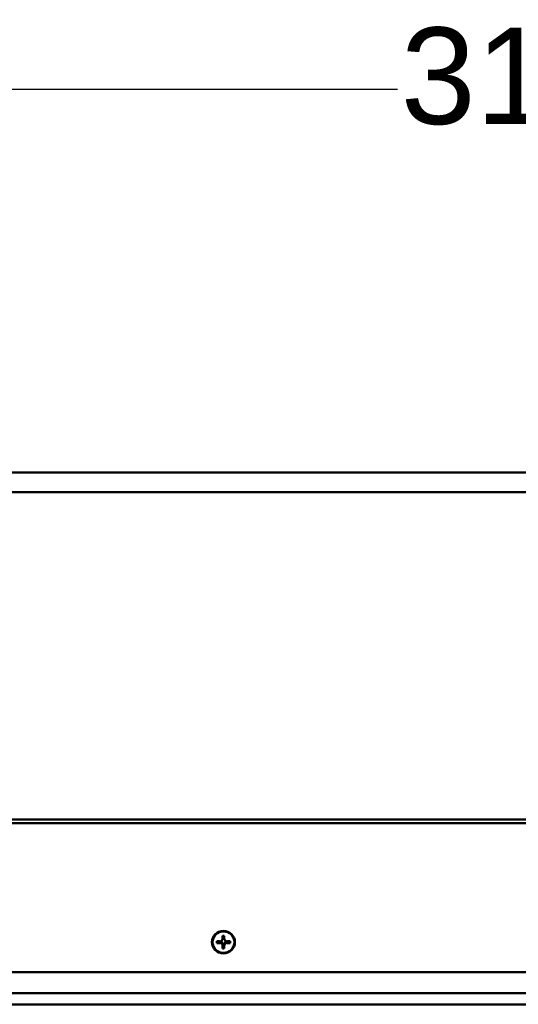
# Model space of a CAD drawing. Header units: inches. Extents: x 2.9 to 75, y -2.3 to 43.7.
# Tile 88 of 155: x 43.1 to 48.3, y 33.5 to 43.7. Entities that reach past the tile are written whole.
import ezdxf

# ---------------------------------------------------------------- set-up
doc = ezdxf.new("R2010")
doc.units = ezdxf.units.IN
doc.header["$MEASUREMENT"] = 0
for name, color, linetype, lineweight in [('Dimensions(ROSSANSI)', 7, 'Continuous', 25), ('Visible Edges(ROSSANSI)', 7, 'Continuous', 50), ('Visible Tangent Edges(ROSSANSI)', 7, 'Continuous', 50)]:
    doc.layers.add(name, color=color, linetype=linetype, lineweight=lineweight)
doc.styles.add('DEFAULT-ROSSANSI', font='arial.ttf')
doc.dimstyles.new('DEFAULT-ROSSANSI', dxfattribs={"dimtxt": 1, "dimasz": 0.098425, "dimexe": 0.125, "dimexo": 0.0625, "dimgap": 0.031496, "dimtad": 0, "dimtih": 1, "dimtoh": 1, "dimrnd": 1e-08, "dimzin": 0, "dimdsep": 46, "dimtxsty": 'DEFAULT-ROSSANSI', "dimcen": 0.09, "dimdle": 0.393701, "dimclrd": 7, "dimclre": 7, "dimclrt": 179, "dimadec": 0, "dimazin": 0, "dimtfac": 1, "dimtofl": 0, "dimtmove": 0, "dimatfit": 3, "dimfxl": 1, "dimtolj": 1, "dimtzin": 0, "dimlwd": 25, "dimlwe": 25, "dimarcsym": 0})

# ---------------------------------------------------------------- blocks, each defined once
blk = doc.blocks.new('*D9')
at = {"layer": 'Defpoints', "color": 0}
for p in [(66.804, 42.99), (35.294, 38.816), (66.804, 38.816)]:
    blk.add_point(p, dxfattribs=at)
at = {"layer": 'Dimensions(ROSSANSI)', "color": 7, "lineweight": 25}
for p, q in [((35.294, 38.879), (35.294, 43.115)), ((66.804, 38.879), (66.804, 43.115)), ((35.393, 42.99), (47.014, 42.99)), ((66.706, 42.99), (55.084, 42.99))]:
    blk.add_line(p, q, dxfattribs=at)
at = {"layer": 'Dimensions(ROSSANSI)', "color": 7}
for points in [[(35.393, 43.006), (35.393, 42.973), (35.294, 42.99)], [(66.706, 43.006), (66.706, 42.973), (66.804, 42.99)]]:
    blk.add_solid(points, dxfattribs=at)
at = {"layer": 'Dimensions(ROSSANSI)', "color": 179, "lineweight": 25, "insert": (47.046, 43.63), "char_height": 1, "attachment_point": 1, "style": 'DEFAULT-ROSSANSI'}
blk.add_mtext('\\A1;31.51 [800.4]', dxfattribs=at)

msp = doc.modelspace()

# ---------------------------------------------------------------- linework, layer by layer
at = {"layer": 'Visible Edges(ROSSANSI)'}
for p, q in [((35.294, 39.02), (66.804, 39.02)), ((45.141, 34.148), (45.141, 34.166)), ((45.141, 34.166), (45.168, 34.166)), ((45.172, 34.166), (45.172, 34.161)), ((45.174, 34.167), (45.174, 34.166)), ((45.184, 34.163), (45.184, 34.161)), ((45.197, 34.183), (45.2, 34.19)), ((45.2, 34.197), (45.2, 34.224)), ((45.2, 34.224), (45.218, 34.224)), ((45.202, 34.194), (45.2, 34.194)), ((45.214, 34.202), (45.204, 34.202)), ((45.218, 34.194), (45.216, 34.194)), ((45.218, 34.224), (45.218, 34.197)), ((45.222, 34.183), (45.218, 34.19)), ((45.234, 34.161), (45.234, 34.163)), ((45.244, 34.166), (45.244, 34.167)), ((45.246, 34.161), (45.246, 34.166)), ((45.25, 34.166), (45.278, 34.166)), ((45.278, 34.166), (45.278, 34.148)), ((45.184, 34.161), (45.141, 34.148)), ((45.168, 34.148), (45.141, 34.148)), ((45.184, 34.161), (45.188, 34.161)), ((45.2, 34.145), (45.202, 34.145)), ((45.2, 34.09), (45.2, 34.117)), ((45.218, 34.09), (45.2, 34.09)), ((45.204, 34.13), (45.214, 34.13)), ((45.205, 34.135), (45.213, 34.135)), ((45.216, 34.145), (45.218, 34.145)), ((45.218, 34.117), (45.218, 34.09)), ((45.23, 34.161), (45.234, 34.161)), ((45.278, 34.148), (45.234, 34.161)), ((45.278, 34.148), (45.25, 34.148)), ((66.654, 33.848), (35.444, 33.848)), ((67.102, 33.629), (34.996, 33.629)), ((67.102, 33.513), (34.996, 33.513))]:
    msp.add_line(p, q, dxfattribs=at)
for major_axis in [(0.119, 0), (0.113, 0)]:
    msp.add_ellipse((45.209, 34.157), major_axis=major_axis, ratio=0.981793, dxfattribs=at)
for centre, major_axis, ratio, start_param, end_param in [((45.168, 34.197), (0.032, 0), 0.981793, 4.712389, 6.283185), ((45.173, 34.126), (0.0285, 0.0299), 0.749568, 0.588916, 0.920203), ((45.168, 34.129), (0.0377, 0), 0.981793, 1.133723, 1.419331), ((45.168, 34.21), (0.0377, 0), 0.981793, 5.846112, 6.081241), ((45.168, 34.202), (0.0359, 0), 0.703715, 5.968442, 6.299729), ((45.25, 34.21), (-0.0377, 0), 0.981793, 0.201944, 0.437073), ((45.25, 34.202), (-0.0359, 0), 0.703715, 6.266642, 6.597929), ((45.25, 34.197), (-0.032, 0), 0.981793, 0, 1.570796), ((45.25, 34.129), (0.0377, 0), 0.981793, 1.722262, 2.007869), ((45.245, 34.126), (-0.0285, 0.0299), 0.749568, 5.362983, 5.69427), ((45.168, 34.117), (0.032, 0), 0.981793, 0, 1.570796), ((45.168, 34.129), (0.0377, 0), 0.981793, 0.556493, 1.014303), ((45.168, 34.129), (0.0377, 0), 0.981793, 0.151466, 0.437073), ((45.168, 34.131), (0, 0.0459), 0.783144, 4.695846, 5.027133), ((45.25, 34.129), (-0.0377, 0), 0.981793, 5.846112, 6.13172), ((45.25, 34.131), (0, -0.0459), 0.783144, 4.397645, 4.728932), ((45.25, 34.129), (0.0377, 0), 0.981793, 2.127289, 2.5851), ((45.25, 34.117), (-0.032, 0), 0.981793, 4.712389, 6.283185)]:
    msp.add_ellipse(centre, major_axis=major_axis, ratio=ratio, start_param=start_param, end_param=end_param, dxfattribs=at)
for points in [[(45.172, 34.161), (45.173, 34.164), (45.174, 34.166)], [(45.246, 34.161), (45.245, 34.164), (45.244, 34.166)], [(45.204, 34.13), (45.205, 34.132), (45.205, 34.135)], [(45.214, 34.13), (45.214, 34.132), (45.213, 34.135)]]:
    msp.add_open_spline(points, degree=2, dxfattribs=at)
for points, weights in [([(45.2, 34.19), (45.2, 34.19), (45.2, 34.197)], [1.01222273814, 1.03612392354, 1]), ([(45.218, 34.197), (45.218, 34.19), (45.218, 34.19)], [1, 1.03612392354, 1.01222273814]), ([(45.188, 34.161), (45.177, 34.148), (45.168, 34.148)], [1, 1.0434797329, 1]), ([(45.2, 34.117), (45.2, 34.126), (45.2, 34.149)], [1, 1.0434797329, 1]), ([(45.218, 34.149), (45.218, 34.126), (45.218, 34.117)], [1, 1.0434797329, 1]), ([(45.25, 34.148), (45.241, 34.148), (45.23, 34.161)], [1, 1.0434797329, 1])]:
    msp.add_rational_spline(points, weights, degree=2, dxfattribs=at)
at = {"layer": 'Visible Tangent Edges(ROSSANSI)'}
for p, q in [((35.294, 38.816), (66.804, 38.816)), ((35.294, 35.428), (66.804, 35.428)), ((35.294, 35.389), (66.804, 35.389))]:
    msp.add_line(p, q, dxfattribs=at)

# ---------------------------------------------------------------- dimensions: what is measured, and where the dimension line sits
at = {"layer": 'Dimensions(ROSSANSI)', "color": 7, "lineweight": 25}
dim = msp.add_linear_dim(base=(66.804, 42.99), p1=(35.294, 38.816), p2=(66.804, 38.816), dimstyle='DEFAULT-ROSSANSI', override={"dimtih": 0, "dimtoh": 0, "dimdec": 2, "dimtp": 0, "dimtm": 0, "dimtdec": 2, "dimatfit": 1}, dxfattribs=at)
dim.commit()
dim.dimension.update_dxf_attribs({"geometry": '*D9', "text_midpoint": (51.049, 42.99), "dimtype": 160})

doc.saveas('drawing.dxf')
